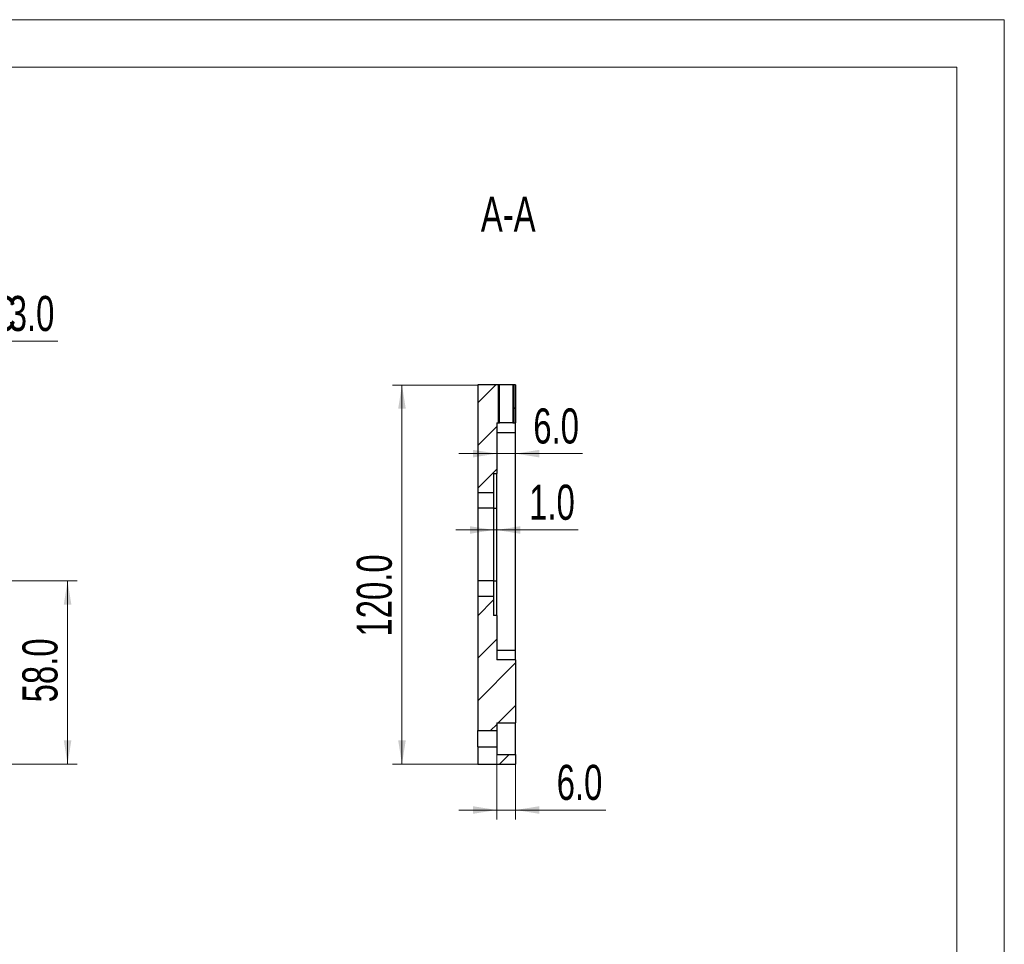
# Model space of a CAD drawing. Header units: millimetres. Extents: x 0 to 297, y 0 to 210.
# Tile 6 of 6: x 193 to 297, y 112 to 210. Entities that reach past the tile are written whole.
import ezdxf

# ---------------------------------------------------------------- set-up
doc = ezdxf.new("R2010")
doc.units = ezdxf.units.MM
doc.styles.add('SLDTEXTSTYLE1', font='TXT', dxfattribs={"width": 0.7})
doc.dimstyles.new('SLDDIMSTYLE2', dxfattribs={"dimtxt": 3.950146, "dimasz": 2.5, "dimexe": 0, "dimexo": 0.0625, "dimgap": 0.987537, "dimtad": 2, "dimdec": 1, "dimlfac": 3, "dimrnd": 1e-09, "dimzin": 4, "dimdsep": 46, "dimtxsty": 'SLDTEXTSTYLE1', "dimsah": 1, "dimcen": 0.09, "dimadec": 0, "dimazin": 1, "dimtfac": 1, "dimtofl": 0, "dimtmove": 0, "dimatfit": 3, "dimfxl": 0, "dimfrac": 2, "dimtolj": 1, "dimtzin": 12, "dimarcsym": 0})
doc.dimstyles.new('SLDDIMSTYLE4', dxfattribs={"dimtxt": 3.950146, "dimasz": 2.5, "dimexe": 0, "dimexo": 0.0625, "dimgap": 0.987537, "dimtad": 2, "dimdec": 1, "dimlfac": 3, "dimrnd": 1e-09, "dimzin": 4, "dimdsep": 46, "dimtxsty": 'SLDTEXTSTYLE1', "dimsah": 1, "dimcen": 0.09, "dimadec": 0, "dimazin": 1, "dimtfac": 1, "dimtmove": 0, "dimatfit": 0, "dimfxl": 0, "dimfrac": 2, "dimtolj": 1, "dimtzin": 12, "dimarcsym": 0})

# ---------------------------------------------------------------- blocks, each defined once
blk = doc.blocks.new('_D_20')
at = {"color": 7, "linetype": 'Continuous', "lineweight": 0}
for p, q in [((171.86, 150.78), (199.09, 150.78)), ((198.09, 150.78), (198.09, 131.45)), ((182.53, 131.45), (199.09, 131.45))]:
    blk.add_line(p, q, dxfattribs=at)
at = {"color": 7, "linetype": 'Continuous', "lineweight": 18}
for points in [[(198.09, 150.78), (197.69, 148.28), (198.49, 148.28)], [(198.09, 131.45), (198.49, 133.95), (197.69, 133.95)]]:
    blk.add_solid(points, dxfattribs=at)
at = {"color": 7, "linetype": 'Continuous', "lineweight": 18, "insert": (193.32, 137.96), "char_height": 3.704, "attachment_point": 1, "rotation": 90, "style": 'SLDTEXTSTYLE1'}
blk.add_mtext('58.0', dxfattribs=at)
blk = doc.blocks.new('SW_CHAMFER_DIMENSION_0')
at = {"color": 0, "linetype": 'Continuous', "lineweight": 0}
for p, q in [((-2.96, -5.13), (0, 0)), ((0, 0), (11.08, 0))]:
    blk.add_line(p, q, dxfattribs=at)
at = {"color": 0, "linetype": 'Continuous', "lineweight": 18}
blk.add_solid([(-2.96, -5.13), (-1.36, -3.16), (-2.06, -2.76)], dxfattribs=at)
at = {"color": 0, "linetype": 'Continuous', "lineweight": 18, "attachment_point": 1, "style": 'SLDTEXTSTYLE1'}
for s, insert, char_height in [('4-', (0, 4.77), 3.704), ('C', (4.16, 4.77), 3.7), ('3.0', (5.89, 4.77), 3.704)]:
    blk.add_mtext(s, dxfattribs=dict(at, insert=insert, char_height=char_height))
blk = doc.blocks.new('_D_67')
at = {"color": 7, "linetype": 'Continuous', "lineweight": 0}
for p, q in [((243.4, 164.21), (239.4, 164.21)), ((243.4, 164.21), (245.4, 164.21)), ((245.4, 164.21), (252.46, 164.21))]:
    blk.add_line(p, q, dxfattribs=at)
at = {"color": 7, "linetype": 'Continuous', "lineweight": 18}
for points in [[(243.4, 164.21), (240.9, 164.61), (240.9, 163.81)], [(245.4, 164.21), (247.9, 163.81), (247.9, 164.61)]]:
    blk.add_solid(points, dxfattribs=at)
at = {"color": 7, "linetype": 'Continuous', "lineweight": 18, "insert": (247.27, 168.98), "char_height": 3.704, "attachment_point": 1, "style": 'SLDTEXTSTYLE1'}
blk.add_mtext('6.0', dxfattribs=at)
blk = doc.blocks.new('_D_68')
at = {"color": 7, "linetype": 'Continuous', "lineweight": 0}
for p, q in [((243.4, 162.12), (243.4, 155.15)), ((243.07, 160.12), (243.07, 155.15)), ((243.07, 156.15), (239.07, 156.15)), ((243.07, 156.15), (243.4, 156.15)), ((243.4, 156.15), (252.02, 156.15))]:
    blk.add_line(p, q, dxfattribs=at)
at = {"color": 7, "linetype": 'Continuous', "lineweight": 18}
for points in [[(243.07, 156.15), (240.57, 156.55), (240.57, 155.75)], [(243.4, 156.15), (245.9, 155.75), (245.9, 156.55)]]:
    blk.add_solid(points, dxfattribs=at)
at = {"color": 7, "linetype": 'Continuous', "lineweight": 18, "insert": (246.83, 160.93), "char_height": 3.704, "attachment_point": 1, "style": 'SLDTEXTSTYLE1'}
blk.add_mtext('1.0', dxfattribs=at)
blk = doc.blocks.new('_D_69')
at = {"color": 7, "linetype": 'Continuous', "lineweight": 0}
for p, q in [((243.4, 132.45), (243.4, 125.6)), ((245.4, 131.45), (245.4, 125.6)), ((243.4, 126.6), (239.4, 126.6)), ((243.4, 126.6), (245.4, 126.6)), ((245.4, 126.6), (254.93, 126.6))]:
    blk.add_line(p, q, dxfattribs=at)
at = {"color": 7, "linetype": 'Continuous', "lineweight": 18}
for points in [[(243.4, 126.6), (240.9, 127), (240.9, 126.2)], [(245.4, 126.6), (247.9, 126.2), (247.9, 127)]]:
    blk.add_solid(points, dxfattribs=at)
at = {"color": 7, "linetype": 'Continuous', "lineweight": 18, "insert": (249.74, 131.37), "char_height": 3.704, "attachment_point": 1, "style": 'SLDTEXTSTYLE1'}
blk.add_mtext('6.0', dxfattribs=at)
blk = doc.blocks.new('_D_70')
at = {"color": 7, "linetype": 'Continuous', "lineweight": 0}
for p, q in [((241.4, 171.45), (232.4, 171.45)), ((233.4, 171.45), (233.4, 131.45)), ((241.4, 131.45), (232.4, 131.45))]:
    blk.add_line(p, q, dxfattribs=at)
at = {"color": 7, "linetype": 'Continuous', "lineweight": 18}
for points in [[(233.4, 171.45), (233, 168.95), (233.8, 168.95)], [(233.4, 131.45), (233.8, 133.95), (233, 133.95)]]:
    blk.add_solid(points, dxfattribs=at)
at = {"color": 7, "linetype": 'Continuous', "lineweight": 18, "insert": (228.62, 144.9), "char_height": 3.704, "attachment_point": 1, "rotation": 90, "style": 'SLDTEXTSTYLE1'}
blk.add_mtext('120.0', dxfattribs=at)

msp = doc.modelspace()

# ---------------------------------------------------------------- hatches: boundary and pattern name
at = {"linetype": 'Continuous', "lineweight": 18}
h = msp.add_hatch(dxfattribs=at)
h.set_pattern_fill('ANSI31', angle=3e-322, style=0)
h.paths.add_polyline_path([(243.399, 167.451), (243.699, 167.451), (243.699, 171.451), (241.399, 171.451), (241.399, 160.118), (243.066, 160.118), (243.066, 162.118), (243.399, 162.118)], flags=0)
h = msp.add_hatch(dxfattribs=at)
h.set_pattern_fill('ANSI31', angle=3e-322, style=0)
h.paths.add_polyline_path([(245.399, 167.451), (245.399, 171.451), (245.099, 171.451), (245.099, 167.451)], flags=0)
h = msp.add_hatch(dxfattribs=at)
h.set_pattern_fill('ANSI31', angle=3e-322, style=0)
h.paths.add_polyline_path([(245.399, 135.785), (245.399, 142.451), (243.399, 142.451), (243.399, 147.118), (243.066, 147.118), (243.066, 149.118), (241.399, 149.118), (241.399, 134.985), (243.399, 134.985), (243.399, 135.785)], flags=0)
h = msp.add_hatch(dxfattribs=at)
h.set_pattern_fill('ANSI31', angle=3e-322, style=0)
h.paths.add_polyline_path([(243.399, 133.251), (241.399, 133.251), (241.399, 131.451), (245.399, 131.451), (245.399, 132.451), (243.399, 132.451)], flags=0)

# ---------------------------------------------------------------- linework, layer by layer
at = {"color": 7, "linetype": 'Continuous', "lineweight": 18}
for p, q in [((0, 210), (297, 210)), ((297, 210), (297, 0)), ((10, 205), (292, 205)), ((292, 205), (292, 5)), ((243.566, 171.451), (243.566, 167.451)), ((245.233, 171.451), (245.233, 167.451))]:
    msp.add_line(p, q, dxfattribs=at)
at = {"color": 7, "linetype": 'Continuous', "lineweight": 25}
for p, q in [((241.399, 171.451), (241.399, 160.118)), ((243.699, 171.451), (241.399, 171.451)), ((243.699, 167.451), (243.699, 171.451)), ((245.099, 171.451), (243.699, 171.451)), ((245.099, 171.451), (245.099, 167.451)), ((245.399, 171.451), (245.099, 171.451)), ((245.399, 171.451), (245.399, 167.451)), ((243.399, 167.451), (243.699, 167.451)), ((243.399, 167.451), (243.399, 162.118)), ((245.099, 167.451), (243.699, 167.451)), ((245.099, 167.451), (245.399, 167.451)), ((245.399, 166.451), (245.399, 167.451)), ((243.399, 166.451), (245.399, 166.451)), ((245.399, 143.451), (245.399, 166.451)), ((243.066, 162.118), (243.399, 162.118)), ((243.066, 162.118), (243.066, 160.118)), ((243.399, 158.451), (243.399, 162.118)), ((241.399, 160.118), (241.399, 158.451)), ((241.399, 160.118), (243.066, 160.118)), ((243.066, 160.118), (243.066, 158.451)), ((243.066, 158.451), (241.399, 158.451)), ((241.399, 158.451), (241.399, 150.785)), ((243.066, 158.451), (243.399, 158.451)), ((243.066, 158.451), (243.066, 150.785)), ((243.399, 150.785), (243.399, 158.451)), ((241.399, 150.785), (241.399, 149.118)), ((243.066, 150.785), (241.399, 150.785)), ((243.066, 150.785), (243.066, 149.118)), ((243.066, 150.785), (243.399, 150.785)), ((243.399, 147.118), (243.399, 150.785)), ((241.399, 149.118), (241.399, 134.985)), ((243.066, 149.118), (241.399, 149.118)), ((243.066, 149.118), (243.066, 147.118)), ((243.399, 147.118), (243.066, 147.118)), ((243.399, 147.118), (243.399, 142.451)), ((243.399, 143.451), (245.399, 143.451)), ((245.399, 142.451), (243.399, 142.451)), ((245.399, 142.451), (245.399, 143.451)), ((245.399, 142.451), (245.399, 135.785)), ((243.399, 135.785), (245.399, 135.785)), ((243.399, 135.785), (243.399, 134.985)), ((245.399, 132.451), (245.399, 135.785)), ((241.399, 134.985), (243.399, 134.985)), ((241.399, 133.251), (241.399, 134.985)), ((243.399, 134.985), (243.399, 133.251)), ((241.399, 133.251), (241.399, 131.451)), ((241.399, 133.251), (243.399, 133.251)), ((243.399, 133.251), (243.399, 132.451)), ((243.399, 132.451), (245.399, 132.451)), ((245.399, 132.451), (245.399, 131.451)), ((241.399, 131.451), (245.399, 131.451))]:
    msp.add_line(p, q, dxfattribs=at)

# ---------------------------------------------------------------- block references
at = {"color": 7, "linetype": 'Continuous', "lineweight": 18}
msp.add_blockref('SW_CHAMFER_DIMENSION_0', (185.988, 176.08), dxfattribs=at)

# ---------------------------------------------------------------- texts
at = {"color": 7, "linetype": 'Continuous', "lineweight": 18, "insert": (244.62, 191.339), "char_height": 3.7042, "attachment_point": 2, "style": 'SLDTEXTSTYLE1'}
msp.add_mtext('A-A', dxfattribs=at)

# ---------------------------------------------------------------- dimensions: what is measured, and where the dimension line sits
at = {"color": 7, "linetype": 'Continuous', "lineweight": 18}
for base, p1, p2, angle, dimstyle, picture, middle in [((233.399, 131.451), (241.399, 171.451), (241.399, 131.451), 90, 'SLDDIMSTYLE2', '_D_70', (233.399, 149.217)), ((198.092, 131.451), (171.86, 150.785), (182.527, 131.451), 90, 'SLDDIMSTYLE2', '_D_20', (198.092, 141.417)), ((245.399, 126.598), (243.399, 132.451), (245.399, 131.451), 0, 'SLDDIMSTYLE4', '_D_69', (252.337, 126.598))]:
    dim = msp.add_linear_dim(base=base, p1=p1, p2=p2, angle=angle, dimstyle=dimstyle, dxfattribs=at)
    dim.commit()
    dim.dimension.update_dxf_attribs({"geometry": picture, "text_midpoint": middle, "dimtype": 160})
for base, p1, p2, picture, middle in [((245.399, 164.206), (243.399, 167.451), (245.399, 171.451), '_D_67', (249.867, 164.206)), ((243.399, 156.153), (243.066, 160.118), (243.399, 162.118), '_D_68', (249.424, 156.153))]:
    dim = msp.add_linear_dim(base=base, p1=p1, p2=p2, dimstyle='SLDDIMSTYLE4', dxfattribs=at)
    dim.commit()
    dim.dimension.update_dxf_attribs({"geometry": picture, "text_midpoint": middle, "dimtype": 160})

doc.saveas('drawing.dxf')
